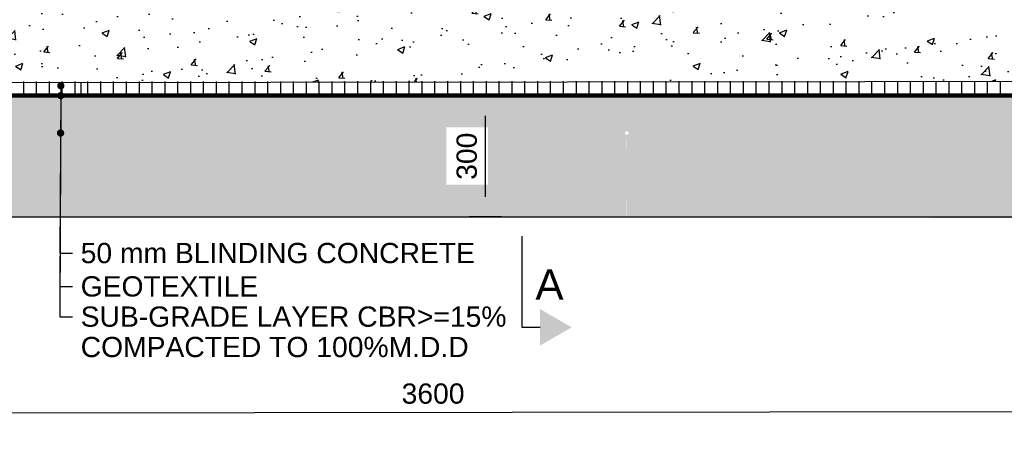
# Model space of a CAD drawing. Header units: metres. Extents: x -4024927 to 10167049, y -539908 to 13839353.
# Tile 108 of 211: x 1377004 to 1379436, y -37345 to -36269. Entities that reach past the tile are written whole.
import ezdxf
from ezdxf import colors
from ezdxf.entities.mleader import LeaderData, LeaderLine
from ezdxf.enums import TextEntityAlignment as Align
from ezdxf.math import Vec2, Vec3

# ---------------------------------------------------------------- set-up
doc = ezdxf.new("R2010")
doc.units = ezdxf.units.M
doc.linetypes.add('CENTER', pattern=[2, 1.25, -0.25, 0.25, -0.25])
doc.linetypes.add('CONTIUOUS', pattern=[0])
for name, color, linetype in [('A20B0050', 5, 'Continuous'), ('A20B0140', 4, 'Continuous'), ('B-ANNO-DIMN', 2, 'Continuous'), ('C-ANNO-GENF-TEXT-N_25', 2, 'Continuous'), ('C-DETL-DIMS', 2, 'Continuous'), ('C-DETL-UGND-GTXL', 4, 'CENTER'), ('C-SOIL-LEVL', 1, 'Continuous'), ('C-UTIL-EDGE-CONC', 4, 'Continuous'), ('C-UTIL-PATT', 1, 'Continuous'), ('CD13120_terrain_prop_t', 2, 'Continuous'), ('EL-AGLI-EQUP-PAPI-N-RefEdit0', 1, 'CONTIUOUS'), ('V-PTOS-CL', 1, 'Continuous')]:
    doc.layers.add(name, color=color, linetype=linetype)
doc.styles.add('Arial', font='arial.ttf')
doc.styles.get("Standard").update_dxf_attribs({"font": 'arial.ttf'})
doc.dimstyles.new('DS-20-25', dxfattribs={"dimscale": 20, "dimtxt": 2.5, "dimasz": 2.5, "dimexe": 0.5, "dimexo": 3, "dimgap": 1, "dimtad": 1, "dimdec": 0, "dimzin": 0, "dimtxsty": 'Standard', "dimblk1": 'DIMARROW', "dimblk2": 'DIMARROW', "dimsah": 1, "dimcen": -3, "dimclrd": 1, "dimclre": 8, "dimclrt": 256, "dimadec": 0, "dimazin": 0, "dimtfac": 1, "dimtdec": 0, "dimtix": 1, "dimtmove": 2, "dimatfit": 3, "dimfxl": 1, "dimtvp": 1.25, "dimarcsym": 0})

# ---------------------------------------------------------------- blocks, each defined once
blk = doc.blocks.new('SECT-HUL')
at = {"layer": 'A20B0050'}
for points in [[(-20, 3.552713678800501e-15), (-20, 4.000000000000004)], [(0, 0), (-20, 3.552713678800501e-15)]]:
    blk.add_lwpolyline(points, dxfattribs=at)
blk.add_solid([(-20, 10.92820323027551), (-24, 4.000000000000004), (-15.99999999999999, 4.000000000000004)], dxfattribs=at)
at = {"layer": 'A20B0140'}
blk.add_attdef('SECTION', text='', height=5, dxfattribs=at).set_placement((-20, 15.92820323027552), align=Align.MIDDLE)
blk = doc.blocks.new('_Dot')
at = {"color": 0, "linetype": 'ByBlock', "lineweight": -2}
blk.add_line((-0.5, 0), (-1, 0), dxfattribs=at)
at = {"color": 0, "linetype": 'ByBlock', "const_width": 0.5}
blk.add_lwpolyline([(-0.25, 0, 1), (0.25, 0, 1)], format="xyb", close=True, dxfattribs=at)
blk = doc.blocks.new('DIMARROW')
blk.add_line((0, 0.8000000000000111), (0, -0.8000000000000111))
blk.add_lwpolyline([(0, 0, 0, 0.4, 0), (-1, 0, 0, 0, 0), (-0.965013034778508, 0, 0, 0, 0)], format="xyseb")
blk = doc.blocks.new('*D1095')
at = {"layer": 'C-DETL-DIMS', "color": 8, "lineweight": -2, "transparency": 16777216}
for p, q in [((1378100.278999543, -36456.03844621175), (1378163.799520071, -36456.03844621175)), ((1378100.278999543, -36756.03844621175), (1378163.799520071, -36756.03844621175))]:
    blk.add_line(p, q, dxfattribs=at)
at = {"layer": 'C-DETL-DIMS', "color": 1, "lineweight": -2, "transparency": 16777216}
blk.add_line((1378153.799520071, -36506.03844621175), (1378153.799520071, -36706.03844621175), dxfattribs=at)
at = {"layer": 'Defpoints', "color": 0, "transparency": 16777216}
for p in [(1378040.278999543, -36456.03844621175), (1378040.278999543, -36756.03844621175), (1378153.799520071, -36756.03844621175)]:
    blk.add_point(p, dxfattribs=at)
at = {"layer": 'C-DETL-DIMS', "color": 1, "lineweight": -2, "transparency": 16777216, "xscale": 50, "yscale": 50, "zscale": 50}
for p, rotation in [((1378153.799520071, -36456.03844621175), 90), ((1378153.799520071, -36756.03844621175), 270)]:
    blk.add_blockref('DIMARROW', p, dxfattribs=dict(at, rotation=rotation))
at = {"layer": 'C-DETL-DIMS', "transparency": 16777216, "insert": (1378108.253817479, -36606.03844621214), "char_height": 50, "attachment_point": 5, "rotation": 90, "style": 'Arial'}
blk.add_mtext('300', dxfattribs=at)
blk = doc.blocks.new('*D1096')
at = {"layer": 'C-DETL-DIMS', "color": 8, "lineweight": -2, "transparency": 16777216}
for p, q in [((1379824.675910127, -37064.17150025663), (1379824.91380793, -37245.76504816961)), ((1376224.708109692, -37068.88766137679), (1376224.946007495, -37250.48120928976))]:
    blk.add_line(p, q, dxfattribs=at)
at = {"layer": 'C-DETL-DIMS', "color": 1, "lineweight": -2, "transparency": 16777216}
blk.add_line((1376274.932864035, -37240.41571510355), (1379774.900750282, -37235.83055951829), dxfattribs=at)
at = {"layer": 'Defpoints', "color": 0, "transparency": 16777216}
for p in [(1376224.629506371, -37008.88771286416), (1379824.597306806, -37004.17155174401), (1379824.900707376, -37235.76505675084)]:
    blk.add_point(p, dxfattribs=at)
at = {"layer": 'C-DETL-DIMS', "color": 1, "lineweight": -2, "transparency": 16777216, "xscale": 50, "yscale": 50, "zscale": 50}
for p, rotation in [((1376224.932906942, -37240.48121787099), 180.0750606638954), ((1379824.900707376, -37235.76505675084), 0.07506066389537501)]:
    blk.add_blockref('DIMARROW', p, dxfattribs=dict(at, rotation=rotation))
at = {"layer": 'C-DETL-DIMS', "transparency": 16777216, "insert": (1378024.857139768, -37192.57747380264), "char_height": 50, "attachment_point": 5, "rotation": 0.07506066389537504}
blk.add_mtext('3600', dxfattribs=at)

msp = doc.modelspace()

# ---------------------------------------------------------------- hatches: boundary and pattern name
at = {"layer": 'C-SOIL-LEVL', "ltscale": 0.5}
h = msp.add_hatch(dxfattribs=at)
h.set_pattern_fill('AR-CONC', color=253)
h.set_pattern_definition([(49.99999999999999, (-11364.11603392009, -12059.30863685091), (182.184668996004, -15.93908553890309), [19.05, -209.55]), (355, (-11364.11603392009, -12059.30863685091), (-35.24342142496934, 191.0568452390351), [15.24, -167.64058417]), (100.4514447, (-11348.93402692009, -12060.63689035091), (146.9412470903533, 175.1177519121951), [16.19000879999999, -178.0902445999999]), (46.18420000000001, (-11364.11603392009, -12008.50863685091), (271.0790408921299, -42.04232793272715), [28.575, -314.325]), (96.63555760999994, (-11341.52613392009, -12012.01213685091), (237.404134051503, 247.4261245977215), [24.28502314, -267.13560816]), (351.1841511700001, (-11364.11603392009, -12008.50863685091), (237.404134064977, 247.4261245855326), [22.85996707, -251.45973192]), (21, (-11338.71603392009, -12021.20863685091), (151.6143912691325, -102.2651981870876), [19.05, -209.55]), (326.0000000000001, (-11338.71603392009, -12021.20863685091), (61.80202834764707, 184.1879661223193), [15.24, -167.64]), (71.45144499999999, (-11326.08150132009, -12029.73073675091), (213.4164192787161, 81.92276888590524), [16.1900088, -178.0899376]), (37.50000000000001, (-11364.11603392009, -12059.30863685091), (3.088603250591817, 84.55503887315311), [0, -165.608, 0, -170.18, 0, -168.275]), (7.499999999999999, (-11364.11603392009, -12059.30863685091), (66.81966251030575, 100.1805748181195), [0, -97.02799999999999, 0, -161.798, 0, -64.135]), (327.5, (-11420.75803392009, -12059.30863685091), (135.5905951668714, -5.728743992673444), [0, -63.5, 0, -198.12, 0, -262.89]), (317.5, (-11446.15803392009, -12059.30863685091), (148.129181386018, 25.42649103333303), [0, -82.55, 0, -131.572, 0, -186.69])])
edge = h.paths.add_edge_path()
edge.add_line((1378399.597306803, -35867.87411763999), (1378373.076042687, -35867.87411763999))
edge.add_line((1378373.076042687, -35867.87411763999), (1378373.076042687, -35764.56713845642))
edge.add_line((1378373.076042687, -35764.56713845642), (1378399.597306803, -35764.56713845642))
edge.add_line((1378399.597306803, -35764.56713845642), (1378399.597306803, -35704.37370887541))
edge.add_line((1378399.597306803, -35704.37370887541), (1378369.597306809, -35704.37370887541))
edge.add_line((1378369.597306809, -35704.37370887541), (1376424.603915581, -35704.24278061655))
edge.add_line((1376424.603915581, -35704.24278061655), (1376224.592388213, -35724.3737117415))
edge.add_line((1376224.592388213, -35724.3737117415), (1376224.6067922, -36424.59119431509))
edge.add_line((1376224.6067922, -36424.59119431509), (1379824.597306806, -36419.84708757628))
edge.add_line((1379824.597306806, -36419.84708757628), (1379824.597306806, -36241.72306271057))
edge.add_line((1379824.597306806, -36241.72306271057), (1378504.597306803, -36243.02669364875))
edge.add_arc((1378504.597306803, -36138.02669364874), 105.0000000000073, 180.0000000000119, 270, ccw=False)
edge.add_line((1378399.597306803, -36138.02669364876), (1378399.597306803, -35867.87411763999))
edge = h.paths.add_edge_path(flags=16)
edge.add_arc((1378228.583914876, -36027.60270967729), 4.500000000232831, 0, 360)
edge = h.paths.add_edge_path()
edge.add_line((1379824.597306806, -35724.37370883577), (1379652.04341478, -35706.35307389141))
edge.add_arc((1379624.878677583, -35705.87864204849), 27.16887985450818, 175.1804199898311, 358.99943155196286, ccw=False)
edge.add_line((1379597.805861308, -35703.59595689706), (1378524.597306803, -35704.24278061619))
edge.add_line((1378524.597306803, -35704.24278061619), (1378496.728352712, -35704.24642944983))
edge.add_line((1378496.728352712, -35704.24642944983), (1378496.728352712, -35704.37370887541))
edge.add_line((1378496.728352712, -35704.37370887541), (1378449.597306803, -35704.37370887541))
edge.add_line((1378449.597306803, -35704.37370887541), (1378449.597306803, -35763.41490048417))
edge.add_line((1378449.597306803, -35763.41490048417), (1378476.858457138, -35763.41490048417))
edge.add_line((1378476.858457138, -35763.41490048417), (1378476.858457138, -35867.83586907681))
edge.add_line((1378476.858457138, -35867.83586907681), (1378449.597306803, -35867.83586907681))
edge.add_line((1378449.597306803, -35867.83586907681), (1378449.597306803, -36138.02669364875))
edge.add_arc((1378504.597306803, -36138.02669364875), 55, 180.0000000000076, 270)
edge.add_line((1378504.597306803, -36193.02669364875), (1378806.13068866, -36193.02669364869))
edge.add_line((1378806.13068866, -36193.02669364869), (1379824.597306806, -36193.02669364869))
edge.add_line((1379824.597306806, -36193.02669364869), (1379824.597306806, -35724.37370883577))
h.paths.add_polyline_path([(1377333.517706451, -36399.44658932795), (1377347.932700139, -36399.44658932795), (1377484.035833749, -36324.44658932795)], flags=16)
h.paths.add_polyline_path([(1378236.615626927, -35963.26417202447), (1378387.806103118, -35963.26417202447), (1378387.806103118, -35888.26417202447), (1378236.615626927, -35888.26417202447)], flags=16)
at = {"layer": 'C-SOIL-LEVL'}
h = msp.add_hatch(dxfattribs=at)
h.set_pattern_fill('GRAVEL', color=252, scale=10)
h.set_pattern_definition([(228.0127875, (-11181.23603392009, -11805.30863685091), (-2032.000000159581, -2285.999999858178), [34.172144, -3383.0483639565]), (184.969741, (-11204.09603392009, -11830.70863685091), (3047.99999879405, 254.0000144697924), [58.64047199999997, -5805.404889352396]), (132.5104471, (-11262.51603392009, -11835.78863685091), (2540.000001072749, -2793.999999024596), [41.348152, -4093.47227941]), (267.273689, (-11361.57603392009, -11899.28863685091), (254.0000005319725, 5079.999999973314), [53.40045199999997, -5286.643742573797]), (292.83365418, (-11364.11603392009, -11952.62863685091), (-1270.000000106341, 3047.999999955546), [52.36336999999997, -5183.980774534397]), (357.2736889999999, (-11343.79603392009, -12000.88863685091), (-5079.999999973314, 254.0000005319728), [53.40045199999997, -5286.643742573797]), (37.69424047, (-11290.45603392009, -12003.42863685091), (-3301.99999985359, -2540.000000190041), [70.61936599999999, -6991.311531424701]), (72.25532837, (-11234.57603392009, -11960.24863685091), (1778.000000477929, 5587.999999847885), [66.671952, -6600.5256601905]), (121.42956562, (-11214.25603392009, -11896.74863685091), (-2032.000000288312, 3301.999999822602), [53.5813, -5304.554569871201]), (175.2363583, (-11242.19603392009, -11851.02863685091), (2793.999999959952, -254.0000004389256), [61.17132799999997, -2997.393694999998]), (222.3974378, (-11303.15603392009, -11845.94863685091), (-3047.999999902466, -2794.000000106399), [79.107792, -7831.677251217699]), (138.81407483, (-11110.11603392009, -11901.82863685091), (-1777.999999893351, 1524.000000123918), [27.000454, -2673.0565824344]), (171.4692344, (-11130.43603392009, -11884.04863685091), (3302.000000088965, -507.9999994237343), [51.36819799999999, -5085.463899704]), (225, (-11181.23603392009, -11876.42863685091), (-3.552713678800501e-14, -254.0000000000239), [35.920934, -323.2893108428]), (203.19859051, (-11199.01603392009, -11845.94863685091), (1270.000000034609, 507.9999999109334), [19.34413199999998, -1915.062236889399]), (291.80140949, (-11216.79603392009, -11853.56863685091), (-254.0000000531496, 761.9999999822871), [27.356562, -1340.475299]), (30.96375653, (-11206.63603392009, -11878.96863685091), (762.0000000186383, 507.9999999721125), [44.43196599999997, -1436.629815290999]), (161.56505118, (-11168.53603392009, -11856.10863685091), (508.0000000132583, -253.9999999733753), [32.128714, -771.0898116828]), (16.389540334, (-11364.11603392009, -11853.56863685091), (2540.000000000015, 762.0000000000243), [45.00880000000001, -4455.882667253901]), (70.34617594, (-11320.93603392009, -11840.86863685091), (-1016.000000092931, -2793.999999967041), [37.759894, -3738.22156782]), (293.19859051, (-11168.53603392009, -11805.30863685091), (-507.9999999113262, 1270.000000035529), [38.68800999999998, -1895.718358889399]), (343.6104596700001, (-11153.29603392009, -11840.86863685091), (-2540.000000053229, 761.9999998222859), [45.00879999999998, -4455.882667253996]), (339.44395478, (-11364.11603392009, -12011.04863685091), (-1269.999999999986, 508.000000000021), [43.40351999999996, -2126.773431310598]), (294.7751406, (-11323.47603392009, -12026.28863685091), (-1270.000001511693, 2793.999999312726), [36.36721199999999, -3600.359338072]), (66.80140949, (-11165.99603392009, -12059.30863685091), (507.9999999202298, 1270.00000003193), [38.68801000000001, -1895.7183588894]), (17.35402464, (-11150.75603392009, -12023.74863685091), (-3301.999999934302, -1016.000000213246), [42.57827400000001, -4215.237598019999]), (69.44395478, (-11290.45603392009, -12059.30863685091), (-508.0000000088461, -1269.999999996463), [21.70176, -2148.4751913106]), (101.309932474, (-11181.23603392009, -12059.30863685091), (-254.00000000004, 1016.000000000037), [12.95146, -1282.1994964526]), (165.963756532, (-11183.77603392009, -12046.60863685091), (761.9999999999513, -253.9999999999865), [52.36337, -994.9054589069]), (186.00900596, (-11234.57603392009, -12033.90863685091), (2539.999999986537, 254.0000001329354), [48.52669999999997, -4804.136486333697]), (303.69006753, (-11206.63603392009, -11901.82863685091), (-254.0000000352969, 507.9999999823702), [36.632388, -879.177635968]), (353.15722659, (-11186.31603392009, -11932.30863685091), (4318.000000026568, -507.9999997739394), [63.955676, -6331.600906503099]), (60.9453959, (-11122.81603392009, -11939.92863685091), (-1016.000000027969, -1777.999999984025), [26.150824, -2588.939231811]), (90, (-11110.11603392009, -11917.06863685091), (-254, 254), [15.24, -238.76]), (120.25643716, (-11239.65603392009, -12026.28863685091), (1015.999999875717, -1778.00000007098), [35.286696, -3493.39407732]), (48.01278749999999, (-11257.43603392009, -11995.80863685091), (2032.000000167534, 2285.99999985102), [68.344288, -3348.8762199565]), (0, (-11211.71603392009, -11945.00863685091), (254, 254), [66.04, -187.96]), (325.3048465, (-11145.67603392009, -11945.00863685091), (2540.000000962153, -1777.999998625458), [40.160956, -3975.931672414]), (254.0546040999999, (-11112.65603392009, -11967.86863685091), (-253.9999999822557, -1016.000000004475), [36.98290799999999, -1812.1650038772]), (207.64597536, (-11122.81603392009, -12003.42863685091), (-4826.000000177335, -2539.999999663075), [60.21450999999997, -5961.246442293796]), (175.42607874, (-11176.15603392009, -12031.36863685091), (-3301.999999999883, 253.9999999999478), [63.702946, -6306.584645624])])
edge = h.paths.add_edge_path()
edge.add_line((1376155.183875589, -36456.04990157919), (1376155.183875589, -36756.0269908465))
edge.add_line((1376155.183875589, -36756.0269908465), (1378502.449330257, -36756.03844621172))
edge.add_line((1378502.449330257, -36756.03844621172), (1378503.559211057, -36553.2337293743))
edge.add_arc((1378503.513197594, -36548.73396462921), 4.499999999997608, 88.78701406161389, 270.58587181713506, ccw=False)
edge.add_line((1378503.608458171, -36544.23497302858), (1378504.065079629, -36460.79809801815))
edge.add_arc((1378503.997067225, -36456.29861201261), 4.500000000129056, 176.6856179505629, 270.8659937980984, ccw=False)
edge.add_line((1378499.504594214, -36456.03844620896), (1378405.345225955, -36456.03844620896))
edge.add_line((1378405.345225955, -36456.03844620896), (1376155.183875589, -36456.04990157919))
edge = h.paths.add_edge_path()
edge.add_line((1379893.891122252, -36460.00695753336), (1378508.489540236, -36456.03844620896))
edge.add_arc((1378503.997067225, -36456.29861201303), 4.499999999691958, -89.13400620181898, 3.314382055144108, ccw=False)
edge.add_line((1378504.065079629, -36460.79809801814), (1378503.783395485, -36512.26927685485))
edge.add_line((1378503.783395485, -36512.26927685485), (1378503.661358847, -36544.23640437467))
edge.add_arc((1378503.513197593, -36548.73396462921), 4.50000000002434, -88.55067011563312, 88.11321133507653, ccw=False)
edge.add_line((1378503.627015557, -36553.23252500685), (1378503.189989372, -36667.7102098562))
edge.add_line((1378503.189989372, -36667.7102098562), (1378502.950038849, -36756.03844621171))
edge.add_line((1378502.950038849, -36756.03844621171), (1379893.891122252, -36760.00695753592))
edge.add_line((1379893.891122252, -36760.00695753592), (1379893.891122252, -36460.00695753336))
h.paths.add_polyline_path([(1378160.760638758, -36676.60461265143), (1378160.760638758, -36535.06300282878), (1378057.72516809, -36535.06300282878), (1378057.72516809, -36676.60461265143)], flags=16)
at = {"layer": 'C-UTIL-PATT', "lineweight": -2}
h = msp.add_hatch(dxfattribs=at)
h.set_pattern_fill('LINE', color=1, scale=10, angle=90, style=0)
h.set_pattern_definition([(90, (1320181.031124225, -60219.2379095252), (-31.75, 1.944126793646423e-15), [])])
h.paths.add_polyline_path([(1379893.891122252, -36420.05905656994), (1379207.181722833, -36420.46380327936), (1376155.170986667, -36421.7806192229), (1376155.170986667, -36452.11255943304), (1379893.891122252, -36450.55218695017)])

# ---------------------------------------------------------------- linework, layer by layer
at = {"layer": 'B-ANNO-DIMN', "color": 4, "ltscale": 0.5}
msp.add_line((1378824.597306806, -36450.76321713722), (1378824.597306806, -36456.03844620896), dxfattribs=at)
at = {"layer": 'C-DETL-UGND-GTXL', "linetype": 'Continuous', "const_width": 10}
msp.add_lwpolyline([(1376155.183875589, -36456.03844621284), (1378405.345225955, -36456.03844620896), (1379893.891122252, -36456.03844620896)], dxfattribs=at)
at = {"layer": 'C-DETL-UGND-GTXL', "color": 3, "linetype": 'Continuous', "const_width": 0.1}
msp.add_lwpolyline([(1377174.784861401, -36756.03844621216), (1378273.523427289, -36756.03844620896), (1379431.100079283, -36756.03844620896)], dxfattribs=at)
at = {"layer": 'C-UTIL-EDGE-CONC', "color": 1, "ltscale": 0.5}
msp.add_line((1377155.185158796, -36456.06135694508), (1377155.185158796, -36424.84341559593), dxfattribs=at)
at = {"layer": 'C-UTIL-EDGE-CONC'}
msp.add_lwpolyline([(1376155.170986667, -36424.84292493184), (1379824.597306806, -36421.00161865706)], dxfattribs=at)
at = {"layer": 'EL-AGLI-EQUP-PAPI-N-RefEdit0'}
msp.add_arc((3071061.101083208, 6743365.782536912), 7095987.626459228, 260.5376754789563, 260.5376755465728, dxfattribs=at)
at = {"layer": 'V-PTOS-CL', "color": 3, "ltscale": 0.5}
msp.add_line((1374552.076595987, -36756.03844621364), (1382260.583442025, -36756.0384462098), dxfattribs=at)

# ---------------------------------------------------------------- block references
at = {"layer": 'CD13120_terrain_prop_t'}
ref = msp.add_blockref('SECT-HUL', (1378244.370178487, -36803.61779835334), dxfattribs=dict(at, xscale=-11.25, yscale=11.25, zscale=11.25, rotation=270))
ref.add_attrib('SECTION', 'A', dxfattribs={"layer": 'A20B0140', "height": 75}).set_placement((1378312.495612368, -36923.00190268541), align=Align.MIDDLE)

# ---------------------------------------------------------------- dimensions: what is measured, and where the dimension line sits
at = {"layer": 'C-DETL-DIMS'}
dim = msp.add_linear_dim(base=(1378153.799520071, -36756.03844621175), p1=(1378040.278999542, -36456.03844621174), p2=(1378040.278999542, -36756.03844621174), angle=90, dimstyle='DS-20-25', override={"dimtxsty": 'Arial'}, dxfattribs=at)
dim.commit()
dim.dimension.update_dxf_attribs({"geometry": '*D1095', "text_midpoint": (1378108.253817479, -36606.03844621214)})
dim = msp.add_aligned_dim(p1=(1376224.629506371, -37008.88771286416), p2=(1379824.597306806, -37004.17155174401), distance=-231.59370374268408, dimstyle='DS-20-25', dxfattribs=at)
dim.commit()
dim.dimension.update_dxf_attribs({"geometry": '*D1096', "text_midpoint": (1378024.857139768, -37192.57747380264)})

# ---------------------------------------------------------------- leaders
at = {"layer": 'C-ANNO-GENF-TEXT-N_25'}
ml = msp.add_multileader_mtext('Standard', dxfattribs=at)
ml.set_content('{\\C1;50 mm BLINDING CONCRETE}', color=256, style='Arial')
ml.set_leader_properties()
ml.set_arrow_properties(name='DOT')
ml.build(insert=Vec2(0, 0))
ml.multileader.update_dxf_attribs({"text_right_attachment_type": 6, "arrow_head_size": 18})
ctx = ml.context
ctx.base_point, ctx.char_height, ctx.arrow_head_size, ctx.landing_gap_size, ctx.plane_origin = Vec3(1377134.374199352, -36845.56671227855), 50, 18, 20, Vec3(1377087.758538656, -36427.37417770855)
ctx.right_attachment = 6
notes = []
notes.append((ctx, [(0, (1, 1, 0), (1377103.12135702, -36845.56671227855), (1, 0), 31.25284233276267, [(0, [(1377105.384435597, -36432.04211595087)], 0, [])])]))
ctx.mtext.insert, ctx.mtext.width, ctx.mtext.line_spacing_factor, ctx.mtext.line_spacing_style, ctx.mtext.flow_direction = Vec3(1377154.374199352, -36820.14038212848), 1032.843706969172, 1.68, 2, 5
ml = msp.add_multileader_mtext('Standard', dxfattribs=at)
ml.set_content('{\\C1;GEOTEXTILE}', color=256, style='Arial')
ml.set_leader_properties()
ml.set_arrow_properties(name='DOT')
ml.build(insert=Vec2(0, 0))
ml.multileader.update_dxf_attribs({"text_right_attachment_type": 6, "arrow_head_size": 18})
ctx = ml.context
ctx.base_point, ctx.char_height, ctx.arrow_head_size, ctx.landing_gap_size, ctx.plane_origin = Vec3(1377134.374199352, -36927.90098777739), 50, 18, 20, Vec3(1377087.758538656, -37179.67846520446)
ctx.right_attachment = 6
notes.append((ctx, [(0, (1, 1, 0), (1377103.12135702, -36927.90098777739), (1, 0), 31.25284233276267, [(0, [(1377105.159051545, -36456.29861201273)], 0, [])])]))
ctx.mtext.insert, ctx.mtext.line_spacing_factor, ctx.mtext.line_spacing_style, ctx.mtext.flow_direction = Vec3(1377154.374199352, -36902.47465762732), 0.9, 2, 5
ml = msp.add_multileader_mtext('Standard', dxfattribs=at)
ml.set_content('{\\C1;SUB-GRADE LAYER CBR>=15% COMPACTED TO 100%M.D.D }', color=256, style='Arial')
ml.set_leader_properties()
ml.set_arrow_properties(name='DOT')
ml.build(insert=Vec2(0, 0))
ml.multileader.update_dxf_attribs({"text_right_attachment_type": 6, "arrow_head_size": 18})
ctx = ml.context
ctx.base_point, ctx.char_height, ctx.arrow_head_size, ctx.landing_gap_size, ctx.plane_origin = Vec3(1377134.374199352, -37003.05543648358), 50, 18, 20, Vec3(1377087.758538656, -38367.42847053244)
ctx.right_attachment = 6
notes.append((ctx, [(0, (1, 1, 0), (1377103.12135702, -37003.05543648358), (1, 0), 31.25284233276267, [(0, [(1377104.675181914, -36548.73396462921)], 0, [])])]))
ctx.mtext.insert, ctx.mtext.width, ctx.mtext.line_spacing_factor, ctx.mtext.line_spacing_style, ctx.mtext.flow_direction = Vec3(1377154.374199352, -36977.13456335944), 1440.525140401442, 0.9, 2, 5
for ctx, leaders in notes:
    for number, flags, end, landing, length, lines in leaders:
        leader = LeaderData()
        leader.index, (leader.has_last_leader_line, leader.has_dogleg_vector, leader.attachment_direction) = number, flags
        leader.last_leader_point, leader.dogleg_vector, leader.dogleg_length = Vec3(end), Vec3(landing), length
        for number, points, colour, breaks in lines:
            line = LeaderLine()
            line.index, line.vertices, line.color, line.breaks = number, Vec3.list(points), colors.encode_raw_color(colour), breaks
            leader.lines.append(line)
        ctx.leaders.append(leader)

doc.saveas('drawing.dxf')
